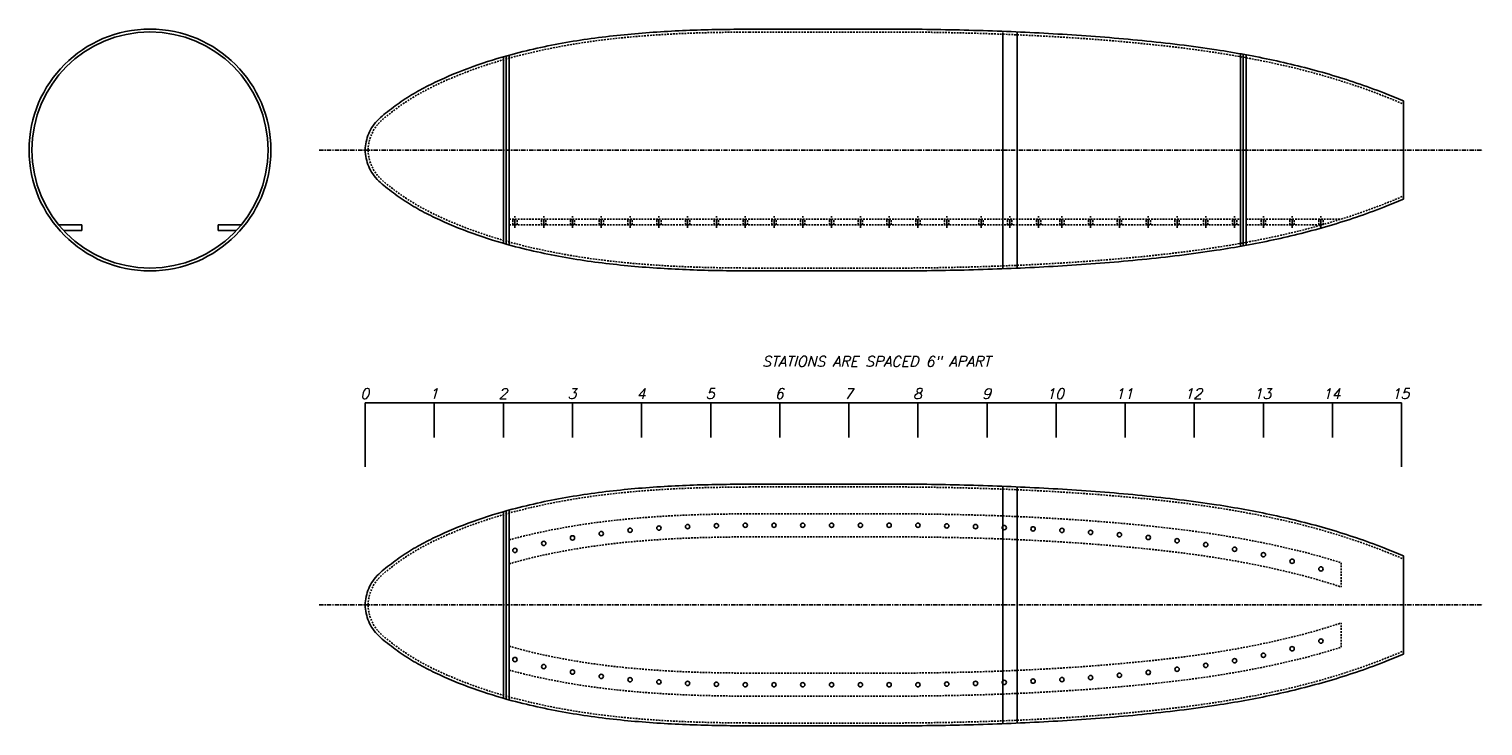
# Model space of a CAD drawing. Extents: x -131 to 163, y 4 to 88.
# Tile 1 of 6: x -131 to -5, y 27 to 88. Entities that reach past the tile are written whole.
import ezdxf

# ---------------------------------------------------------------- set-up
doc = ezdxf.new("R2010")
doc.units = 0
doc.header["$LTSCALE"] = 0.6
doc.header["$MEASUREMENT"] = 0
doc.linetypes.add('CENTER', pattern=[2, 1.25, -0.25, 0.25, -0.25])
doc.linetypes.add('HIDDEN', pattern=[0.375, 0.25, -0.125])
doc.layers.add('HULL', color=7, linetype='CONTINUOUS')
doc.styles.add('ENGR', font='Romans', dxfattribs={"oblique": 15})

msp = doc.modelspace()

# ---------------------------------------------------------------- linework, layer by layer
at = {"layer": 'HULL'}
for p, q in [((-68.40159, 87.81454), (-55.40195, 87.81454)), ((-46.40174, 87.53597), (-46.40174, 67.00479)), ((-45.15174, 87.53597), (-45.15174, 67.05674)), ((-89.77674, 69.21412), (-89.77674, 85.4143)), ((-89.52674, 69.14333), (-89.52674, 85.4851)), ((-89.27674, 69.07408), (-89.27674, 85.55434)), ((-25.77674, 68.95478), (-25.77674, 85.67365)), ((-25.52674, 68.99975), (-25.52674, 85.62868)), ((-25.27674, 69.04547), (-25.27674, 85.58296)), ((-11.61896, 81.58568), (-11.61896, 73.04275)), ((-128.39423, 70.81421), (-126.39423, 70.81421)), ((-126.39423, 70.31421), (-126.39423, 70.81421)), ((-114.55017, 70.31421), (-114.55017, 70.81421)), ((-112.55017, 70.81421), (-114.55017, 70.81421)), ((-127.95581, 70.31421), (-126.39423, 70.31421)), ((-112.98859, 70.31421), (-114.55017, 70.31421)), ((-68.40194, 66.81389), (-55.4016, 66.81389)), ((-68.40159, 48.31081), (-55.40195, 48.31081)), ((-46.40174, 48.03224), (-46.40174, 27.50107)), ((-45.15174, 48.03224), (-45.15174, 27.55302)), ((-89.77674, 45.91058), (-89.77674, 29.7104)), ((-89.52674, 45.98137), (-89.52674, 29.6396)), ((-89.27674, 46.05062), (-89.27674, 29.57036)), ((-11.61896, 42.08195), (-11.61896, 33.53902)), ((-101.77674, 37.81464), (-101.77674, 37.80634)), ((-68.40194, 27.31016), (-55.4016, 27.31016))]:
    msp.add_line(p, q, dxfattribs=at)
at = {"layer": 'HULL', "linetype": 'HIDDEN'}
for p, q in [((-68.40159, 87.56454), (-55.40195, 87.56454)), ((-89.27674, 71.31421), (-25.77674, 71.31421)), ((-89.27674, 70.81421), (-25.77674, 70.81421)), ((-88.96427, 70.81421), (-88.96427, 71.31421)), ((-88.58927, 70.81421), (-88.58927, 71.31421)), ((-86.46427, 70.81421), (-86.46427, 71.31421)), ((-86.08927, 70.81421), (-86.08927, 71.31421)), ((-83.96427, 70.81421), (-83.96427, 71.31421)), ((-83.58927, 70.81421), (-83.58927, 71.31421)), ((-81.46427, 70.81421), (-81.46427, 71.31421)), ((-81.08927, 70.81421), (-81.08927, 71.31421)), ((-78.96427, 70.81421), (-78.96427, 71.31421)), ((-78.58927, 70.81421), (-78.58927, 71.31421)), ((-76.46427, 70.81421), (-76.46427, 71.31421)), ((-76.08927, 70.81421), (-76.08927, 71.31421)), ((-73.96427, 70.81421), (-73.96427, 71.31421)), ((-73.58927, 70.81421), (-73.58927, 71.31421)), ((-71.46427, 70.81421), (-71.46427, 71.31421)), ((-71.08927, 70.81421), (-71.08927, 71.31421)), ((-68.96427, 70.81421), (-68.96427, 71.31421)), ((-68.58927, 70.81421), (-68.58927, 71.31421)), ((-66.46427, 70.81421), (-66.46427, 71.31421)), ((-66.08927, 70.81421), (-66.08927, 71.31421)), ((-63.96427, 70.81421), (-63.96427, 71.31421)), ((-63.58927, 70.81421), (-63.58927, 71.31421)), ((-61.46427, 70.81421), (-61.46427, 71.31421)), ((-61.08927, 70.81421), (-61.08927, 71.31421)), ((-58.96427, 70.81421), (-58.96427, 71.31421)), ((-58.58927, 70.81421), (-58.58927, 71.31421)), ((-56.46427, 70.81421), (-56.46427, 71.31421)), ((-56.08927, 70.81421), (-56.08927, 71.31421)), ((-53.96427, 70.81421), (-53.96427, 71.31421)), ((-53.58927, 70.81421), (-53.58927, 71.31421)), ((-51.46427, 70.81421), (-51.46427, 71.31421)), ((-51.08927, 70.81421), (-51.08927, 71.31421)), ((-48.48683, 70.81421), (-48.48683, 71.31421)), ((-48.11183, 70.81421), (-48.11183, 71.31421)), ((-45.98683, 70.81421), (-45.98683, 71.31421)), ((-45.61183, 70.81421), (-45.61183, 71.31421)), ((-43.48683, 70.81421), (-43.48683, 71.31421)), ((-43.11183, 70.81421), (-43.11183, 71.31421)), ((-41.46427, 70.81421), (-41.46427, 71.31421)), ((-41.08927, 70.81421), (-41.08927, 71.31421)), ((-38.96427, 70.81421), (-38.96427, 71.31421)), ((-38.58927, 70.81421), (-38.58927, 71.31421)), ((-36.46427, 70.81421), (-36.46427, 71.31421)), ((-36.08927, 70.81421), (-36.08927, 71.31421)), ((-33.96427, 70.81421), (-33.96427, 71.31421)), ((-33.58927, 70.81421), (-33.58927, 71.31421)), ((-31.46427, 70.81421), (-31.46427, 71.31421)), ((-31.08927, 70.81421), (-31.08927, 71.31421)), ((-28.96427, 70.81421), (-28.96427, 71.31421)), ((-28.58927, 70.81421), (-28.58927, 71.31421)), ((-26.46427, 70.81421), (-26.46427, 71.31421)), ((-26.08927, 70.81421), (-26.08927, 71.31421)), ((-25.27674, 71.31421), (-17.02899, 71.31421)), ((-25.27674, 70.81421), (-18.70211, 70.81421)), ((-23.96427, 70.81421), (-23.96427, 71.31421)), ((-23.58927, 70.81421), (-23.58927, 71.31421)), ((-21.46427, 70.81421), (-21.46427, 71.31421)), ((-21.08927, 70.81421), (-21.08927, 71.31421)), ((-18.96427, 70.81421), (-18.96427, 71.31421)), ((-18.58927, 70.81421), (-18.58927, 71.31421)), ((-68.40194, 67.06389), (-55.4016, 67.06389)), ((-68.40159, 48.06081), (-55.40195, 48.06081)), ((-68.40159, 45.73251), (-55.40195, 45.73251)), ((-68.40159, 43.73251), (-55.40195, 43.73251)), ((-17.02899, 41.48187), (-17.02899, 39.38158)), ((-17.02899, 34.13911), (-17.02899, 36.23939)), ((-68.40159, 31.88846), (-55.40195, 31.88846)), ((-68.40159, 29.88846), (-55.40195, 29.88846)), ((-68.40194, 27.56016), (-55.4016, 27.56016))]:
    msp.add_line(p, q, dxfattribs=at)
at = {"layer": 'HULL', "color": 1, "linetype": 'CENTER', "ltscale": 0.5}
for p, q in [((-105.77677, 77.31421), (-4.70925, 77.31421)), ((-105.77677, 37.81049), (-4.70925, 37.81049))]:
    msp.add_line(p, q, dxfattribs=at)
at = {"layer": 'HULL', "color": 1, "linetype": 'CENTER'}
for p, q in [((-88.77677, 70.56421), (-88.77677, 71.56421)), ((-86.27677, 70.56421), (-86.27677, 71.56421)), ((-83.77677, 70.56421), (-83.77677, 71.56421)), ((-81.27677, 70.56421), (-81.27677, 71.56421)), ((-78.77677, 70.56421), (-78.77677, 71.56421)), ((-76.27677, 70.56421), (-76.27677, 71.56421)), ((-73.77677, 70.56421), (-73.77677, 71.56421)), ((-71.27677, 70.56421), (-71.27677, 71.56421)), ((-68.77677, 70.56421), (-68.77677, 71.56421)), ((-66.27677, 70.56421), (-66.27677, 71.56421)), ((-63.77677, 70.56421), (-63.77677, 71.56421)), ((-61.27677, 70.56421), (-61.27677, 71.56421)), ((-58.77677, 70.56421), (-58.77677, 71.56421)), ((-56.27677, 70.56421), (-56.27677, 71.56421)), ((-53.77677, 70.56421), (-53.77677, 71.56421)), ((-51.27677, 70.56421), (-51.27677, 71.56421)), ((-48.29933, 70.56421), (-48.29933, 71.56421)), ((-45.79933, 70.56421), (-45.79933, 71.56421)), ((-43.29933, 70.56421), (-43.29933, 71.56421)), ((-41.27677, 70.56421), (-41.27677, 71.56421)), ((-38.77677, 70.56421), (-38.77677, 71.56421)), ((-36.27677, 70.56421), (-36.27677, 71.56421)), ((-33.77677, 70.56421), (-33.77677, 71.56421)), ((-31.27677, 70.56421), (-31.27677, 71.56421)), ((-28.77677, 70.56421), (-28.77677, 71.56421)), ((-26.27677, 70.56421), (-26.27677, 71.56421)), ((-23.77677, 70.56421), (-23.77677, 71.56421)), ((-21.27677, 70.56421), (-21.27677, 71.56421)), ((-18.77677, 70.56421), (-18.77677, 71.56421))]:
    msp.add_line(p, q, dxfattribs=at)
at = {"layer": 'HULL', "color": 1}
for p, q in [((-101.77674, 55.36908), (-11.77674, 55.36908)), ((-101.77674, 49.80321), (-101.77674, 55.36908)), ((-95.77674, 52.36156), (-95.77674, 55.36908)), ((-89.77674, 52.36156), (-89.77674, 55.36908)), ((-83.77674, 52.36156), (-83.77674, 55.36908)), ((-77.77674, 52.36156), (-77.77674, 55.36908)), ((-71.77674, 52.36156), (-71.77674, 55.36908)), ((-65.77674, 52.36156), (-65.77674, 55.36908)), ((-59.77674, 52.36156), (-59.77674, 55.36908)), ((-53.77674, 52.36156), (-53.77674, 55.36908)), ((-47.77674, 52.36156), (-47.77674, 55.36908)), ((-41.77674, 52.36156), (-41.77674, 55.36908)), ((-35.77674, 52.36156), (-35.77674, 55.36908)), ((-29.77674, 52.36156), (-29.77674, 55.36908)), ((-23.77674, 52.36156), (-23.77674, 55.36908)), ((-17.77674, 52.36156), (-17.77674, 55.36908)), ((-11.77674, 49.80321), (-11.77674, 55.36908))]:
    msp.add_line(p, q, dxfattribs=at)
at = {"layer": 'HULL'}
for centre, radius in [((-120.4722, 77.31837), 10.5), ((-120.4722, 77.31837), 10.25), ((-81.27677, 44.0143), 0.1875), ((-78.77677, 44.30087), 0.1875), ((-76.27677, 44.48837), 0.1875), ((-73.77677, 44.62086), 0.1875), ((-71.27677, 44.69403), 0.1875), ((-68.77677, 44.73251), 0.1875), ((-66.27677, 44.73251), 0.1875), ((-63.77677, 44.73251), 0.1875), ((-61.27677, 44.73251), 0.1875), ((-58.77677, 44.73251), 0.1875), ((-56.27677, 44.73251), 0.1875), ((-53.77677, 44.73251), 0.1875), ((-51.27677, 44.68131), 0.1875), ((-48.77677, 44.62161), 0.1875), ((-46.27677, 44.53575), 0.1875), ((-43.77677, 44.42275), 0.1875), ((-41.27677, 44.28373), 0.1875), ((-38.77677, 44.1156), 0.1875), ((-86.27677, 43.15533), 0.1875), ((-83.77677, 43.63998), 0.1875), ((-36.27677, 43.9125), 0.1875), ((-33.77677, 43.67089), 0.1875), ((-31.27677, 43.38983), 0.1875), ((-28.77677, 43.05601), 0.1875), ((-88.77677, 42.54478), 0.1875), ((-26.27677, 42.65254), 0.1875), ((-23.77677, 42.17418), 0.1875), ((-21.27677, 41.61045), 0.1875), ((-18.77677, 40.94323), 0.1875), ((-21.27677, 34.01052), 0.1875), ((-18.77677, 34.67774), 0.1875), ((-88.77677, 33.07619), 0.1875), ((-26.27677, 32.96843), 0.1875), ((-23.77677, 33.44679), 0.1875), ((-86.27677, 32.46564), 0.1875), ((-83.77677, 31.98099), 0.1875), ((-81.27677, 31.60668), 0.1875), ((-38.77677, 31.50537), 0.1875), ((-36.27677, 31.70847), 0.1875), ((-33.77677, 31.95009), 0.1875), ((-31.27677, 32.23114), 0.1875), ((-28.77677, 32.56496), 0.1875), ((-78.77677, 31.32011), 0.1875), ((-76.27677, 31.13261), 0.1875), ((-73.77677, 31.00012), 0.1875), ((-71.27677, 30.92695), 0.1875), ((-68.77677, 30.88846), 0.1875), ((-66.27677, 30.88846), 0.1875), ((-63.77677, 30.88846), 0.1875), ((-61.27677, 30.88846), 0.1875), ((-58.77677, 30.88846), 0.1875), ((-56.27677, 30.88846), 0.1875), ((-53.77677, 30.88846), 0.1875), ((-51.27677, 30.93966), 0.1875), ((-48.77677, 30.99937), 0.1875), ((-46.27677, 31.08523), 0.1875), ((-43.77677, 31.19822), 0.1875), ((-41.27677, 31.33725), 0.1875)]:
    msp.add_circle(centre, radius, dxfattribs=at)
for points, knots in [([(-101.77674, 77.31837), (-101.77274, 77.55918), (-101.74439, 77.80174), (-101.59173, 78.51845), (-101.40019, 78.98197), (-100.9748, 79.61421), (-100.79396, 79.81992), (-100.41061, 80.18777), (-100.20773, 80.35318), (-99.56056, 80.86305), (-99.11172, 81.20012), (-98.18325, 81.84157), (-97.703, 82.14233), (-96.71787, 82.69672), (-96.21452, 82.95284), (-94.63346, 83.70816), (-93.53503, 84.16064), (-91.30162, 84.96612), (-90.16709, 85.31665), (-87.37803, 86.06366), (-85.71275, 86.41633), (-82.36218, 86.98935), (-80.67503, 87.20204), (-77.29447, 87.51852), (-75.6011, 87.62958), (-72.21095, 87.7688), (-70.5157, 87.79498), (-68.68176, 87.80882), (-68.54167, 87.80982), (-68.40159, 87.81075)], [0, 0, 0, 0, 0.671981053, 0.671981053, 2.01594316, 2.01594316, 2.772562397, 2.772562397, 3.529181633, 3.529181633, 5.203340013, 5.203340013, 6.877498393, 6.877498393, 8.551656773, 8.551656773, 12.089324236, 12.089324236, 15.6269917, 15.6269917, 20.704022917, 20.704022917, 25.781054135, 25.781054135, 30.858085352, 30.858085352, 35.93511657, 35.93511657, 36.355017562, 36.355017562, 36.355017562, 36.355017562]), ([(-55.40195, 87.81454), (-54.68363, 87.80996), (-53.93299, 87.8047), (-51.65321, 87.77655), (-49.48201, 87.73381), (-45.14151, 87.58096), (-42.97254, 87.47554), (-38.63711, 87.20437), (-36.47074, 87.03319), (-32.14732, 86.5996), (-29.98745, 86.34918), (-26.19042, 85.76179), (-24.55014, 85.4628), (-21.28874, 84.76498), (-19.66833, 84.36147), (-16.4653, 83.42079), (-14.88278, 82.88366), (-12.75373, 82.05776), (-12.18428, 81.82671), (-11.61896, 81.58568)], [74.600113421, 74.600113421, 74.600113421, 74.600113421, 74.928398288, 74.928398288, 81.436157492, 81.436157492, 87.943916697, 87.943916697, 94.451675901, 94.451675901, 100.959435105, 100.959435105, 105.94550062, 105.94550062, 110.931566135, 110.931566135, 115.91763165, 115.91763165, 117.752109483, 117.752109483, 117.752109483, 117.752109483]), ([(-101.77674, 77.31006), (-101.77274, 77.06924), (-101.74439, 76.82668), (-101.59173, 76.10997), (-101.40019, 75.64646), (-100.9748, 75.01422), (-100.79396, 74.80851), (-100.41061, 74.44066), (-100.20773, 74.27525), (-99.56056, 73.76538), (-99.11172, 73.42831), (-98.18325, 72.78686), (-97.703, 72.4861), (-96.71787, 71.93171), (-96.21452, 71.67559), (-94.63346, 70.92027), (-93.53503, 70.46778), (-91.30162, 69.66231), (-90.16709, 69.31177), (-87.37803, 68.56477), (-85.71275, 68.2121), (-82.36218, 67.63908), (-80.67503, 67.42638), (-77.29447, 67.10991), (-75.6011, 66.99885), (-72.21095, 66.85963), (-70.5157, 66.83344), (-68.68188, 66.8196), (-68.54191, 66.81861), (-68.40194, 66.81767)], [0, 0, 0, 0, 0.671981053, 0.671981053, 2.01594316, 2.01594316, 2.772562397, 2.772562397, 3.529181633, 3.529181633, 5.203340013, 5.203340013, 6.877498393, 6.877498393, 8.551656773, 8.551656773, 12.089324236, 12.089324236, 15.6269917, 15.6269917, 20.704022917, 20.704022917, 25.781054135, 25.781054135, 30.858085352, 30.858085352, 35.93511657, 35.93511657, 36.354667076, 36.354667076, 36.354667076, 36.354667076]), ([(-55.40195, 66.81389), (-54.68363, 66.81847), (-53.93299, 66.82372), (-51.65321, 66.85188), (-49.48201, 66.89461), (-45.14151, 67.04747), (-42.97254, 67.15289), (-38.63711, 67.42406), (-36.47074, 67.59524), (-32.14732, 68.02883), (-29.98745, 68.27925), (-26.19042, 68.86663), (-24.55014, 69.16562), (-21.28874, 69.86345), (-19.66833, 70.26696), (-16.4653, 71.20764), (-14.88278, 71.74477), (-12.75373, 72.57066), (-12.18428, 72.80171), (-11.61896, 73.04275)], [74.600113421, 74.600113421, 74.600113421, 74.600113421, 74.928398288, 74.928398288, 81.436157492, 81.436157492, 87.943916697, 87.943916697, 94.451675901, 94.451675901, 100.959435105, 100.959435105, 105.94550062, 105.94550062, 110.931566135, 110.931566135, 115.91763165, 115.91763165, 117.752109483, 117.752109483, 117.752109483, 117.752109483]), ([(-101.77674, 37.81464), (-101.77274, 38.05546), (-101.74439, 38.29802), (-101.59173, 39.01473), (-101.40019, 39.47824), (-100.9748, 40.11048), (-100.79396, 40.31619), (-100.41061, 40.68404), (-100.20773, 40.84945), (-99.56056, 41.35933), (-99.11172, 41.69639), (-98.18325, 42.33784), (-97.703, 42.6386), (-96.71787, 43.19299), (-96.21452, 43.44911), (-94.63346, 44.20443), (-93.53503, 44.65692), (-91.30162, 45.46239), (-90.16709, 45.81293), (-87.37803, 46.55993), (-85.71275, 46.9126), (-82.36218, 47.48562), (-80.67503, 47.69832), (-77.29447, 48.01479), (-75.6011, 48.12585), (-72.21095, 48.26507), (-70.5157, 48.29126), (-68.68176, 48.3051), (-68.54167, 48.30609), (-68.40159, 48.30703)], [0, 0, 0, 0, 0.671981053, 0.671981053, 2.01594316, 2.01594316, 2.772562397, 2.772562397, 3.529181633, 3.529181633, 5.203340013, 5.203340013, 6.877498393, 6.877498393, 8.551656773, 8.551656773, 12.089324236, 12.089324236, 15.6269917, 15.6269917, 20.704022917, 20.704022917, 25.781054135, 25.781054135, 30.858085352, 30.858085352, 35.93511657, 35.93511657, 36.355017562, 36.355017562, 36.355017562, 36.355017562]), ([(-55.40195, 48.31081), (-54.68363, 48.30623), (-53.93299, 48.30098), (-51.65321, 48.27282), (-49.48201, 48.23009), (-45.14151, 48.07723), (-42.97254, 47.97181), (-38.63711, 47.70064), (-36.47074, 47.52946), (-32.14732, 47.09587), (-29.98745, 46.84545), (-26.19042, 46.25807), (-24.55014, 45.95908), (-21.28874, 45.26125), (-19.66833, 44.85775), (-16.4653, 43.91706), (-14.88278, 43.37993), (-12.75373, 42.55404), (-12.18428, 42.32299), (-11.61896, 42.08195)], [74.600113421, 74.600113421, 74.600113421, 74.600113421, 74.928398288, 74.928398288, 81.436157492, 81.436157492, 87.943916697, 87.943916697, 94.451675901, 94.451675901, 100.959435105, 100.959435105, 105.94550062, 105.94550062, 110.931566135, 110.931566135, 115.91763165, 115.91763165, 117.752109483, 117.752109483, 117.752109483, 117.752109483]), ([(-101.77674, 37.80634), (-101.77274, 37.56552), (-101.74439, 37.32296), (-101.59173, 36.60625), (-101.40019, 36.14273), (-100.9748, 35.5105), (-100.79396, 35.30478), (-100.41061, 34.93693), (-100.20773, 34.77153), (-99.56056, 34.26165), (-99.11172, 33.92458), (-98.18325, 33.28314), (-97.703, 32.98237), (-96.71787, 32.42798), (-96.21452, 32.17186), (-94.63346, 31.41655), (-93.53503, 30.96406), (-91.30162, 30.15858), (-90.16709, 29.80805), (-87.37803, 29.06104), (-85.71275, 28.70837), (-82.36218, 28.13535), (-80.67503, 27.92266), (-77.29447, 27.60618), (-75.6011, 27.49512), (-72.21095, 27.35591), (-70.5157, 27.32972), (-68.68188, 27.31588), (-68.54191, 27.31488), (-68.40194, 27.31395)], [0, 0, 0, 0, 0.671981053, 0.671981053, 2.01594316, 2.01594316, 2.772562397, 2.772562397, 3.529181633, 3.529181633, 5.203340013, 5.203340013, 6.877498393, 6.877498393, 8.551656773, 8.551656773, 12.089324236, 12.089324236, 15.6269917, 15.6269917, 20.704022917, 20.704022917, 25.781054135, 25.781054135, 30.858085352, 30.858085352, 35.93511657, 35.93511657, 36.354667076, 36.354667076, 36.354667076, 36.354667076]), ([(-55.40195, 27.31016), (-54.68363, 27.31475), (-53.93299, 27.32), (-51.65321, 27.34815), (-49.48201, 27.39089), (-45.14151, 27.54374), (-42.97254, 27.64916), (-38.63711, 27.92033), (-36.47074, 28.09151), (-32.14732, 28.5251), (-29.98745, 28.77552), (-26.19042, 29.36291), (-24.55014, 29.6619), (-21.28874, 30.35973), (-19.66833, 30.76323), (-16.4653, 31.70391), (-14.88278, 32.24104), (-12.75373, 33.06694), (-12.18428, 33.29799), (-11.61896, 33.53902)], [74.600113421, 74.600113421, 74.600113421, 74.600113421, 74.928398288, 74.928398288, 81.436157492, 81.436157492, 87.943916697, 87.943916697, 94.451675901, 94.451675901, 100.959435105, 100.959435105, 105.94550062, 105.94550062, 110.931566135, 110.931566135, 115.91763165, 115.91763165, 117.752109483, 117.752109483, 117.752109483, 117.752109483])]:
    msp.add_open_spline(points, degree=3, knots=knots, dxfattribs=at)
at = {"layer": 'HULL', "linetype": 'HIDDEN'}
for points, knots in [([(-101.52677, 77.31421), (-101.51427, 78.06684), (-101.0827, 79.32478), (-99.49696, 80.61197), (-97.85737, 81.81031), (-95.81401, 82.8957), (-93.80133, 83.78705), (-91.79521, 84.53805), (-89.13899, 85.37177), (-85.80536, 86.166), (-81.79356, 86.83597), (-77.78374, 87.24117), (-73.32203, 87.508), (-70.19389, 87.54927), (-68.40159, 87.56068)], [0, 0, 0, 0, 2.258185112, 3.623798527, 6.076633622, 8.35437373, 10.543460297, 12.679461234, 14.776339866, 18.892272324, 22.947996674, 26.969986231, 30.977179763, 36.353439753, 36.353439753, 36.353439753, 36.353439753]), ([(-55.40354, 87.56454), (-55.03523, 87.56219), (-54.6584, 87.55967), (-54.08512, 87.55561), (-53.87839, 87.554), (-53.7758, 87.55275), (-53.72085, 87.55205), (-53.61459, 87.5507), (-53.56146, 87.55002), (-53.40206, 87.54793), (-53.29579, 87.5465), (-52.977, 87.54208), (-52.76447, 87.53896), (-52.12688, 87.52906), (-51.70182, 87.52171), (-50.42672, 87.49703), (-49.57673, 87.47706), (-47.02732, 87.40344), (-45.32825, 87.33524), (-41.18382, 87.12557), (-38.73894, 86.96656), (-34.84997, 86.62506), (-33.40225, 86.47918), (-30.5117, 86.14713), (-29.0697, 85.95781), (-25.58146, 85.4087), (-23.54056, 85.01939), (-19.49838, 84.06698), (-17.49886, 83.49793), (-14.24589, 82.37805), (-12.97139, 81.89054), (-11.71701, 81.35571)], [74.600113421, 74.600113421, 74.600113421, 74.600113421, 74.76846495, 74.76846495, 74.927874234, 74.927874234, 75.087283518, 75.087283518, 75.246692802, 75.246692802, 75.56551137, 75.56551137, 76.203148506, 76.203148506, 77.478422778, 77.478422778, 80.028971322, 80.028971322, 85.13006841, 85.13006841, 92.47788281, 92.47788281, 96.841723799, 96.841723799, 101.205564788, 101.205564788, 107.433835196, 107.433835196, 113.662105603, 113.662105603, 117.752109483, 117.752109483, 117.752109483, 117.752109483]), ([(-101.52677, 77.31421), (-101.51427, 76.56159), (-101.0827, 75.30365), (-99.49696, 74.01646), (-97.85737, 72.81812), (-95.81401, 71.73273), (-93.80133, 70.84138), (-91.79521, 70.09038), (-89.13899, 69.25665), (-85.80536, 68.46243), (-81.79356, 67.79246), (-77.78374, 67.38726), (-73.32214, 67.12043), (-70.19413, 67.07916), (-68.40194, 67.06775)], [0, 0, 0, 0, 2.258185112, 3.623798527, 6.076633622, 8.35437373, 10.543460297, 12.679461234, 14.776339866, 18.892272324, 22.947996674, 26.969986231, 30.977179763, 36.353089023, 36.353089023, 36.353089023, 36.353089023]), ([(-55.40354, 67.06388), (-55.03523, 67.06623), (-54.6584, 67.06876), (-54.08512, 67.07282), (-53.87839, 67.07442), (-53.7758, 67.07568), (-53.72085, 67.07637), (-53.61459, 67.07772), (-53.56146, 67.07841), (-53.40206, 67.08049), (-53.29579, 67.08193), (-52.977, 67.08635), (-52.76447, 67.08946), (-52.12688, 67.09937), (-51.70182, 67.10672), (-50.42672, 67.1314), (-49.57673, 67.15136), (-47.02732, 67.22499), (-45.32825, 67.29319), (-41.18382, 67.50286), (-38.73894, 67.66187), (-34.84997, 68.00337), (-33.40225, 68.14925), (-30.5117, 68.48129), (-29.0697, 68.67061), (-25.58146, 69.21973), (-23.54056, 69.60904), (-19.49838, 70.56145), (-17.49886, 71.1305), (-14.24589, 72.25037), (-12.97139, 72.73789), (-11.71701, 73.27272)], [74.600113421, 74.600113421, 74.600113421, 74.600113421, 74.76846495, 74.76846495, 74.927874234, 74.927874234, 75.087283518, 75.087283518, 75.246692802, 75.246692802, 75.56551137, 75.56551137, 76.203148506, 76.203148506, 77.478422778, 77.478422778, 80.028971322, 80.028971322, 85.13006841, 85.13006841, 92.47788281, 92.47788281, 96.841723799, 96.841723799, 101.205564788, 101.205564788, 107.433835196, 107.433835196, 113.662105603, 113.662105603, 117.752109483, 117.752109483, 117.752109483, 117.752109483]), ([(-101.52677, 37.81049), (-101.51427, 38.56311), (-101.0827, 39.82105), (-99.49696, 41.10824), (-97.85737, 42.30658), (-95.81401, 43.39197), (-93.80133, 44.28332), (-91.79521, 45.03432), (-89.13899, 45.86805), (-85.80536, 46.66227), (-81.79356, 47.33224), (-77.78374, 47.73744), (-73.32203, 48.00428), (-70.19389, 48.04554), (-68.40159, 48.05695)], [0, 0, 0, 0, 2.258185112, 3.623798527, 6.076633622, 8.35437373, 10.543460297, 12.679461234, 14.776339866, 18.892272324, 22.947996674, 26.969986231, 30.977179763, 36.353439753, 36.353439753, 36.353439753, 36.353439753]), ([(-55.40354, 48.06082), (-55.03523, 48.05847), (-54.6584, 48.05594), (-54.08512, 48.05188), (-53.87839, 48.05028), (-53.7758, 48.04902), (-53.72085, 48.04833), (-53.61459, 48.04698), (-53.56146, 48.04629), (-53.40206, 48.04421), (-53.29579, 48.04278), (-52.977, 48.03836), (-52.76447, 48.03524), (-52.12688, 48.02533), (-51.70182, 48.01798), (-50.42672, 47.9933), (-49.57673, 47.97334), (-47.02732, 47.89971), (-45.32825, 47.83151), (-41.18382, 47.62185), (-38.73894, 47.46283), (-34.84997, 47.12133), (-33.40225, 46.97545), (-30.5117, 46.64341), (-29.0697, 46.45409), (-25.58146, 45.90498), (-23.54056, 45.51566), (-19.49838, 44.56325), (-17.49886, 43.9942), (-14.24589, 42.87433), (-12.97139, 42.38681), (-11.71701, 41.85198)], [74.600113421, 74.600113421, 74.600113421, 74.600113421, 74.76846495, 74.76846495, 74.927874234, 74.927874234, 75.087283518, 75.087283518, 75.246692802, 75.246692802, 75.56551137, 75.56551137, 76.203148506, 76.203148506, 77.478422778, 77.478422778, 80.028971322, 80.028971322, 85.13006841, 85.13006841, 92.47788281, 92.47788281, 96.841723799, 96.841723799, 101.205564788, 101.205564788, 107.433835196, 107.433835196, 113.662105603, 113.662105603, 117.752109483, 117.752109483, 117.752109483, 117.752109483]), ([(-89.27674, 43.4631), (-88.80285, 43.59372), (-88.32682, 43.71674), (-85.98906, 44.285), (-84.106, 44.63468), (-80.68691, 45.11586), (-79.15068, 45.27491), (-76.07284, 45.5176), (-74.53036, 45.59996), (-71.4603, 45.69959), (-69.93116, 45.71892), (-68.40159, 45.73251)], [15.295813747, 15.295813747, 15.295813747, 15.295813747, 16.770298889, 16.770298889, 22.507505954, 22.507505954, 27.136401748, 27.136401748, 31.765297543, 31.765297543, 36.353439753, 36.353439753, 36.353439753, 36.353439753]), ([(-55.40195, 45.73251), (-54.86674, 45.72746), (-54.3774, 45.72229), (-52.97735, 45.70593), (-52.13458, 45.69386), (-49.78329, 45.65201), (-48.44939, 45.6163), (-45.76767, 45.51964), (-44.42585, 45.46027), (-40.40441, 45.2476), (-37.72883, 45.06046), (-32.38517, 44.55143), (-29.71501, 44.24255), (-24.9669, 43.46396), (-22.87739, 43.04986), (-19.54028, 42.22671), (-18.27785, 41.87478), (-17.02899, 41.48187)], [74.603031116, 74.603031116, 74.603031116, 74.603031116, 75.609513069, 75.609513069, 77.622476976, 77.622476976, 81.64840479, 81.64840479, 85.674332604, 85.674332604, 93.726188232, 93.726188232, 101.77804386, 101.77804386, 108.163382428, 108.163382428, 112.089690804, 112.089690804, 112.089690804, 112.089690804]), ([(-89.27674, 41.38486), (-89.08582, 41.44013), (-88.89432, 41.4941), (-87.1538, 41.97183), (-85.56756, 42.31714), (-82.37176, 42.88033), (-80.7621, 43.09342), (-77.50276, 43.41437), (-75.85951, 43.5278), (-72.57194, 43.67499), (-70.91991, 43.70693), (-68.96591, 43.7247), (-68.67756, 43.72686), (-68.38886, 43.72869)], [14.71795556, 14.71795556, 14.71795556, 14.71795556, 15.342483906, 15.342483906, 20.377618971, 20.377618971, 25.412754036, 25.412754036, 30.447889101, 30.447889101, 35.483024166, 35.483024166, 36.353439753, 36.353439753, 36.353439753, 36.353439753]), ([(-55.40195, 43.73251), (-51.90666, 43.69888), (-49.64759, 43.65615), (-45.13287, 43.49732), (-42.87312, 43.38643), (-38.37179, 43.09725), (-36.13102, 42.91242), (-32.41205, 42.52674), (-30.93796, 42.35557), (-28.02085, 41.94793), (-26.56995, 41.70876), (-23.14689, 41.05443), (-21.19494, 40.60879), (-18.52178, 39.85266), (-17.77275, 39.62464), (-17.02899, 39.38158)], [74.603031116, 74.603031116, 74.603031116, 74.603031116, 81.436839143, 81.436839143, 88.270647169, 88.270647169, 95.104455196, 95.104455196, 99.618064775, 99.618064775, 104.131674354, 104.131674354, 110.313464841, 110.313464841, 112.741954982, 112.741954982, 112.741954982, 112.741954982]), ([(-101.52677, 37.81049), (-101.51427, 37.05786), (-101.0827, 35.79993), (-99.49696, 34.51274), (-97.85737, 33.3144), (-95.81401, 32.229), (-93.80133, 31.33765), (-91.79521, 30.58665), (-89.13899, 29.75293), (-85.80536, 28.9587), (-81.79356, 28.28873), (-77.78374, 27.88354), (-73.32214, 27.61671), (-70.19413, 27.57544), (-68.40194, 27.56403)], [0, 0, 0, 0, 2.258185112, 3.623798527, 6.076633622, 8.35437373, 10.543460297, 12.679461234, 14.776339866, 18.892272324, 22.947996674, 26.969986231, 30.977179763, 36.353089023, 36.353089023, 36.353089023, 36.353089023]), ([(-55.40195, 31.88846), (-51.90666, 31.92209), (-49.64759, 31.96482), (-45.13287, 32.12366), (-42.87312, 32.23454), (-38.37179, 32.52373), (-36.13102, 32.70855), (-32.41205, 33.09423), (-30.93796, 33.2654), (-28.02085, 33.67305), (-26.56995, 33.91221), (-23.14689, 34.56655), (-21.19494, 35.01218), (-18.52178, 35.76831), (-17.77275, 35.99634), (-17.02899, 36.23939)], [74.603031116, 74.603031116, 74.603031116, 74.603031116, 81.436839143, 81.436839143, 88.270647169, 88.270647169, 95.104455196, 95.104455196, 99.618064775, 99.618064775, 104.131674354, 104.131674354, 110.313464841, 110.313464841, 112.741954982, 112.741954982, 112.741954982, 112.741954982]), ([(-89.27674, 34.23612), (-89.08582, 34.18085), (-88.89432, 34.12688), (-87.1538, 33.64915), (-85.56756, 33.30384), (-82.37176, 32.74065), (-80.7621, 32.52756), (-77.50276, 32.20661), (-75.85951, 32.09318), (-72.57194, 31.94599), (-70.91991, 31.91405), (-68.96591, 31.89627), (-68.67756, 31.89412), (-68.38886, 31.89228)], [14.71795556, 14.71795556, 14.71795556, 14.71795556, 15.342483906, 15.342483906, 20.377618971, 20.377618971, 25.412754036, 25.412754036, 30.447889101, 30.447889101, 35.483024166, 35.483024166, 36.353439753, 36.353439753, 36.353439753, 36.353439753]), ([(-55.40195, 29.88846), (-54.86674, 29.89352), (-54.3774, 29.89868), (-52.97735, 29.91505), (-52.13458, 29.92712), (-49.78329, 29.96897), (-48.44939, 30.00468), (-45.76767, 30.10133), (-44.42585, 30.16071), (-40.40441, 30.37338), (-37.72883, 30.56051), (-32.38517, 31.06955), (-29.71501, 31.37842), (-24.9669, 32.15702), (-22.87739, 32.57112), (-19.54028, 33.39427), (-18.27785, 33.7462), (-17.02899, 34.13911)], [74.603031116, 74.603031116, 74.603031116, 74.603031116, 75.609513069, 75.609513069, 77.622476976, 77.622476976, 81.64840479, 81.64840479, 85.674332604, 85.674332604, 93.726188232, 93.726188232, 101.77804386, 101.77804386, 108.163382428, 108.163382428, 112.089690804, 112.089690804, 112.089690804, 112.089690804]), ([(-55.40354, 27.56016), (-55.03523, 27.56251), (-54.6584, 27.56503), (-54.08512, 27.56909), (-53.87839, 27.5707), (-53.7758, 27.57195), (-53.72085, 27.57265), (-53.61459, 27.574), (-53.56146, 27.57468), (-53.40206, 27.57677), (-53.29579, 27.5782), (-52.977, 27.58262), (-52.76447, 27.58574), (-52.12688, 27.59564), (-51.70182, 27.60299), (-50.42672, 27.62767), (-49.57673, 27.64764), (-47.02732, 27.72126), (-45.32825, 27.78947), (-41.18382, 27.99913), (-38.73894, 28.15814), (-34.84997, 28.49964), (-33.40225, 28.64553), (-30.5117, 28.97757), (-29.0697, 29.16689), (-25.58146, 29.716), (-23.54056, 30.10531), (-19.49838, 31.05772), (-17.49886, 31.62677), (-14.24589, 32.74665), (-12.97139, 33.23416), (-11.71701, 33.76899)], [74.600113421, 74.600113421, 74.600113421, 74.600113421, 74.76846495, 74.76846495, 74.927874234, 74.927874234, 75.087283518, 75.087283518, 75.246692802, 75.246692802, 75.56551137, 75.56551137, 76.203148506, 76.203148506, 77.478422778, 77.478422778, 80.028971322, 80.028971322, 85.13006841, 85.13006841, 92.47788281, 92.47788281, 96.841723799, 96.841723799, 101.205564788, 101.205564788, 107.433835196, 107.433835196, 113.662105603, 113.662105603, 117.752109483, 117.752109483, 117.752109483, 117.752109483]), ([(-89.27674, 32.15788), (-88.80285, 32.02726), (-88.32682, 31.90424), (-85.98906, 31.33598), (-84.106, 30.98629), (-80.68691, 30.50512), (-79.15068, 30.34606), (-76.07284, 30.10337), (-74.53036, 30.02102), (-71.4603, 29.92138), (-69.93116, 29.90206), (-68.40159, 29.88846)], [15.295813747, 15.295813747, 15.295813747, 15.295813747, 16.770298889, 16.770298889, 22.507505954, 22.507505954, 27.136401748, 27.136401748, 31.765297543, 31.765297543, 36.353439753, 36.353439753, 36.353439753, 36.353439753])]:
    msp.add_open_spline(points, degree=3, knots=knots, dxfattribs=at)

# ---------------------------------------------------------------- texts
at = {"layer": 'HULL', "color": 1, "style": 'ENGR', "oblique": 15}
for s, p in [('STATIONS ARE SPACED 6" APART', (-67.30949, 58.51157)), ('0', (-102.20665, 55.71019)), ('1', (-96.20665, 55.71019)), ('2', (-90.20665, 55.71019)), ('3', (-84.20665, 55.71019)), ('4', (-78.20665, 55.71019)), ('5', (-72.20665, 55.71019)), ('6', (-66.20665, 55.71019)), ('7', (-60.20665, 55.71019)), ('8', (-54.20665, 55.71019)), ('9', (-48.20665, 55.71019)), ('10', (-42.63674, 55.71019)), ('11', (-36.63674, 55.71019)), ('12', (-30.63674, 55.71019)), ('13', (-24.63674, 55.71019)), ('14', (-18.63674, 55.71019)), ('15', (-12.63674, 55.71019))]:
    msp.add_text(s, height=0.9, dxfattribs=at).set_placement(p)

doc.saveas('drawing.dxf')
